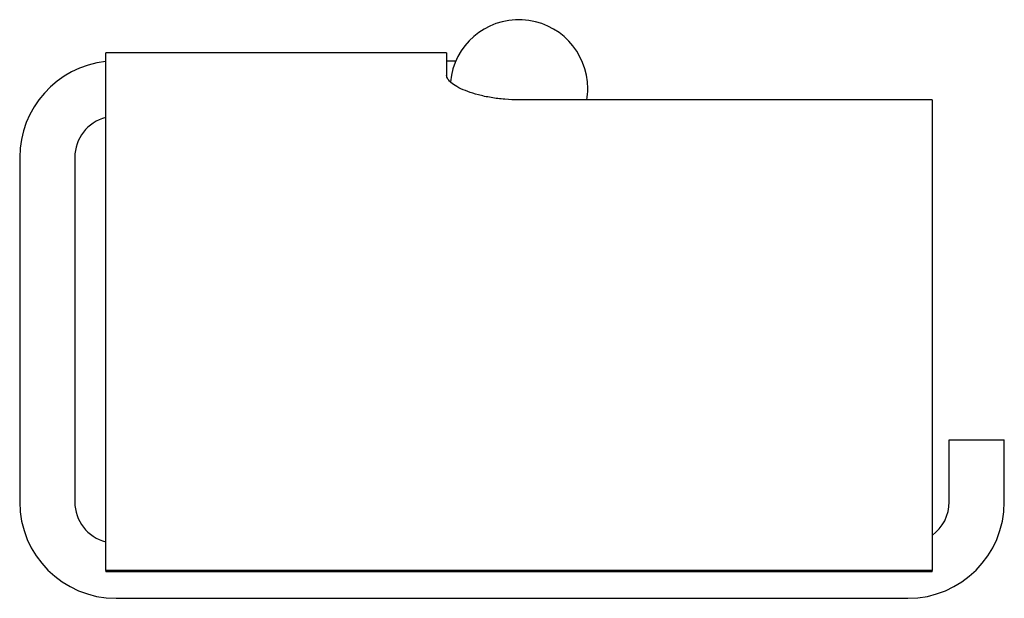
# Model space of a CAD drawing. Header units: millimetres. Extents: x 4019.011 to 4019.154, y 1913.95 to 1914.034.
import ezdxf

# ---------------------------------------------------------------- set-up
doc = ezdxf.new("R2010")
doc.units = ezdxf.units.MM
doc.layers.add('SANINDUSA', color=3, linetype='Continuous')

msp = doc.modelspace()

# ---------------------------------------------------------------- linework, layer by layer
at = {"layer": 'SANINDUSA'}
for p, q in [((4019.023661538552, 1913.953699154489), (4019.023661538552, 1914.028878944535)), ((4019.073161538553, 1914.028878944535), (4019.023661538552, 1914.028878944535)), ((4019.073161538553, 1914.028878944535), (4019.073161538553, 1914.025629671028)), ((4019.074496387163, 1914.027678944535), (4019.073161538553, 1914.027678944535)), ((4019.143661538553, 1914.022044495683), (4019.083661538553, 1914.022044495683)), ((4019.143661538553, 1914.022044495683), (4019.143661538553, 1913.953699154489)), ((4019.011161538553, 1914.013678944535), (4019.011161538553, 1913.963678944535)), ((4019.019161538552, 1914.013678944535), (4019.019161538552, 1913.963678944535)), ((4019.146161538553, 1913.972678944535), (4019.150161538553, 1913.972678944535)), ((4019.146161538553, 1913.963678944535), (4019.146161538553, 1913.972678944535)), ((4019.150161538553, 1913.972678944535), (4019.154161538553, 1913.972678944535)), ((4019.154161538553, 1913.963678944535), (4019.154161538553, 1913.972678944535)), ((4019.143661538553, 1913.953699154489), (4019.023661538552, 1913.953699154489)), ((4019.023661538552, 1913.953699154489), (4019.023661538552, 1913.953507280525)), ((4019.143661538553, 1913.953507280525), (4019.023661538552, 1913.953507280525)), ((4019.143661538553, 1913.953507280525), (4019.143661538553, 1913.953699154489)), ((4019.025161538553, 1913.949678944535), (4019.140161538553, 1913.949678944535))]:
    msp.add_line(p, q, dxfattribs=at)
for centre, radius, start, end in [((4019.083661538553, 1914.023678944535), 0.01, 0, 174.4723487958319), ((4019.025161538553, 1914.013678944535), 0.01400000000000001, 96.15063984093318, 180), ((4019.083661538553, 1914.023678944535), 0.01, 350.5930934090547, 0), ((4019.025161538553, 1914.013678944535), 0.006000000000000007, 104.4775121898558, 180), ((4019.025161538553, 1913.963678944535), 0.01399999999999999, 180, 270), ((4019.025161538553, 1913.963678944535), 0.005999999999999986, 180, 255.5224878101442), ((4019.140161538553, 1913.963678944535), 0.014, 270, 0), ((4019.140161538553, 1913.963678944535), 0.006, 305.6853347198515, 0)]:
    msp.add_arc(centre, radius, start, end, dxfattribs=at)
msp.add_open_spline([(4019.083661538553, 1914.022044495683), (4019.082992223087, 1914.022044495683), (4019.082302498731, 1914.022071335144), (4019.080936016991, 1914.022181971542), (4019.080259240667, 1914.022265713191), (4019.078966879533, 1914.022481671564), (4019.078350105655, 1914.022613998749), (4019.077214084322, 1914.022910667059), (4019.076694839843, 1914.023074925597), (4019.075768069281, 1914.023417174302), (4019.075330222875, 1914.023607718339), (4019.074559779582, 1914.024007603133), (4019.074227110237, 1914.024216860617), (4019.073692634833, 1914.024636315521), (4019.073490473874, 1914.024846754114), (4019.07322488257, 1914.025252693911), (4019.073161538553, 1914.02544818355), (4019.073161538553, 1914.025629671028)], degree=3, knots=[0, 0, 0, 0, 2.007946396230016, 2.007946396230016, 4.015892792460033, 4.015892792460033, 6.023839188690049, 6.023839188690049, 8.031785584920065, 8.031785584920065, 10.08763959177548, 10.08763959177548, 12.14349359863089, 12.14349359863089, 14.1993476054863, 14.1993476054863, 16.25520161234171, 16.25520161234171, 16.25520161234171, 16.25520161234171], dxfattribs=at)

doc.saveas('drawing.dxf')
